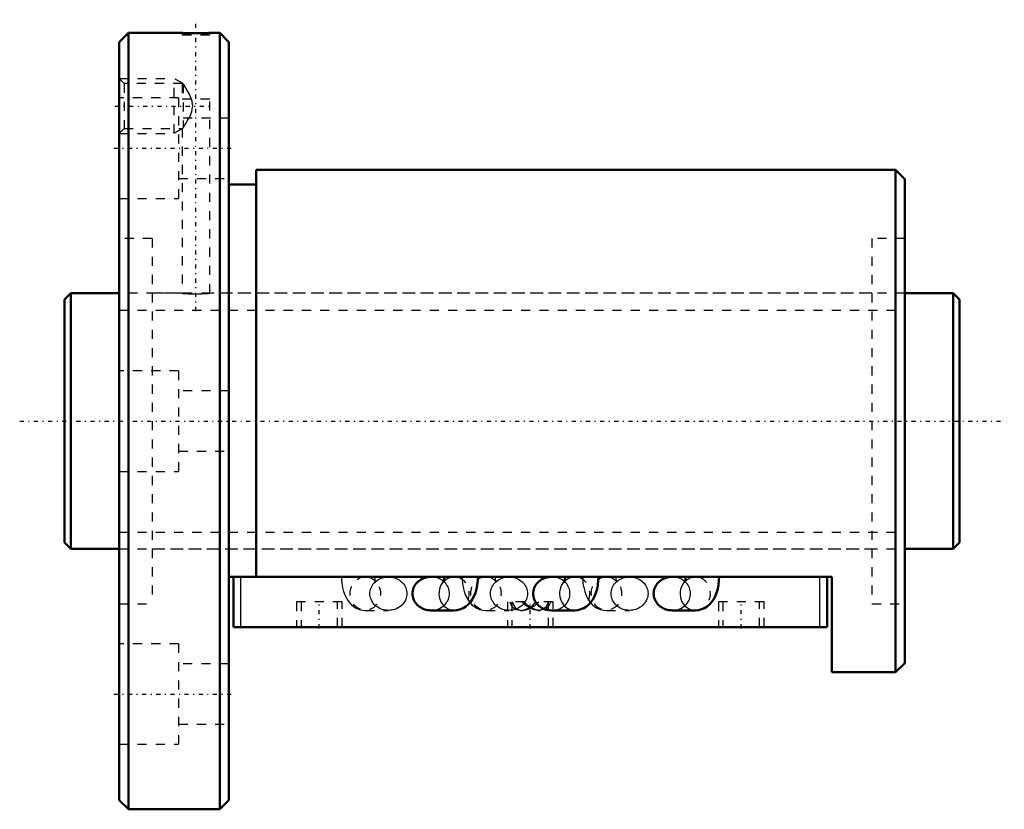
# Model space of a CAD drawing. Header units: millimetres. Extents: x -5 to 103, y -42 to 44.
import ezdxf

# ---------------------------------------------------------------- set-up
doc = ezdxf.new("R2010")
doc.units = ezdxf.units.MM
doc.linetypes.add('Center', pattern=[1.5, 0.45, -0.5, 0.05, -0.5])
doc.linetypes.add('Dashed', pattern=[2, 1, -1])
for name, color, linetype, lineweight in [('2d ConnectionPoints', 7, 'Continuous', 50), ('AM_0', 7, 'Continuous', 50), ('AM_4', 3, 'Continuous', 25), ('AM_5', 3, 'Continuous', 25), ('AM_7', 7, 'Center', 25), ('AM_9', 6, 'Dashed', 25)]:
    doc.layers.add(name, color=color, linetype=linetype, lineweight=lineweight)

# ---------------------------------------------------------------- blocks, each defined once
blk = doc.blocks.new('1_BNF_2806_7_5RR_Nut_0_in_BNF2806V_7_5RRG1_98LC0_000_rev_4')
at = {"layer": 'AM_0'}
for p, q in [((7, 42.5), (6, 41.5)), ((7, 42.5), (7, -42.5)), ((12.9, 42.5), (7, 42.5)), ((17, 42.5), (15.88, 42.5)), ((17, 42.5), (17, -42.5)), ((18, 41.5), (17, 42.5)), ((6, 41.5), (6, -41.5)), ((18, 41.5), (18, -41.5)), ((91, 27.5), (21, 27.5)), ((21, 27.5), (21, -17.05)), ((92, 26.5), (91, 27.5)), ((91, 27.5), (91, -27.5)), ((21, 25.9), (18, 25.9)), ((92, 26.5), (92, -26.5)), ((84, -17.05), (18, -17.05)), ((18.5, -22.55), (18.5, -17.05)), ((41.6, -17.05), (40.13, -17.05)), ((54.8, -17.05), (53.33, -17.05)), ((68, -17.05), (66.53, -17.05)), ((83.5, -22.55), (83.5, -17.05)), ((84, -27.5), (84, -17.05)), ((40.13, -20.72), (42.66, -20.72)), ((53.33, -20.72), (55.86, -20.72)), ((66.53, -20.72), (69.06, -20.72)), ((83.5, -22.55), (18.5, -22.55)), ((91, -27.5), (92, -26.5)), ((84, -27.5), (91, -27.5)), ((6, -41.5), (7, -42.5)), ((17, -42.5), (18, -41.5)), ((7, -42.5), (17, -42.5))]:
    blk.add_line(p, q, dxfattribs=at)
for points in [[(15.9, 42.5), (15.86, 42.5), (15.66, 42.49), (15.33, 42.48), (14.88, 42.48), (14.39, 42.47), (13.89, 42.48), (13.45, 42.48), (13.12, 42.49), (12.93, 42.5), (12.9, 42.5)], [(40.13, -17.05), (39.96, -17.06), (39.78, -17.08), (39.61, -17.11), (39.44, -17.16), (39.28, -17.22), (39.12, -17.3), (38.97, -17.38), (38.83, -17.48), (38.7, -17.59), (38.58, -17.71), (38.48, -17.83), (38.38, -17.97), (38.3, -18.11), (38.23, -18.26), (38.18, -18.41), (38.14, -18.57), (38.12, -18.72), (38.11, -18.88)], [(41.6, -17.05), (41.6, -17.15), (41.59, -17.34), (41.56, -17.5), (41.54, -17.59), (41.52, -17.63), (41.52, -17.63)], [(42.66, -20.72), (43.01, -20.69), (43.35, -20.6), (43.66, -20.47), (43.95, -20.29), (44.21, -20.08), (44.44, -19.83), (44.65, -19.54), (44.83, -19.2), (44.99, -18.81), (45.12, -18.38), (45.2, -17.92), (45.25, -17.46), (45.27, -17.05)], [(53.33, -17.05), (53.16, -17.06), (52.98, -17.08), (52.81, -17.11), (52.64, -17.16), (52.48, -17.22), (52.32, -17.3), (52.17, -17.38), (52.03, -17.48), (51.9, -17.59), (51.78, -17.71), (51.68, -17.83), (51.58, -17.97), (51.5, -18.11), (51.43, -18.26), (51.38, -18.41), (51.34, -18.57), (51.32, -18.72), (51.31, -18.88)], [(54.8, -17.05), (54.8, -17.15), (54.79, -17.34), (54.76, -17.5), (54.74, -17.59), (54.72, -17.63), (54.72, -17.63)], [(55.86, -20.72), (56.21, -20.69), (56.55, -20.6), (56.86, -20.47), (57.15, -20.29), (57.41, -20.08), (57.64, -19.83), (57.85, -19.54), (58.03, -19.2), (58.19, -18.81), (58.32, -18.38), (58.4, -17.92), (58.45, -17.46), (58.47, -17.05)], [(66.53, -17.05), (66.36, -17.06), (66.18, -17.08), (66.01, -17.11), (65.84, -17.16), (65.68, -17.22), (65.52, -17.3), (65.37, -17.38), (65.23, -17.48), (65.1, -17.59), (64.98, -17.71), (64.88, -17.83), (64.78, -17.97), (64.7, -18.11), (64.63, -18.26), (64.58, -18.41), (64.54, -18.57), (64.52, -18.72), (64.51, -18.88)], [(68, -17.05), (68, -17.15), (67.99, -17.34), (67.96, -17.5), (67.94, -17.59), (67.92, -17.63), (67.92, -17.63)], [(69.06, -20.72), (69.41, -20.69), (69.75, -20.6), (70.06, -20.47), (70.35, -20.29), (70.61, -20.08), (70.84, -19.83), (71.05, -19.54), (71.23, -19.2), (71.39, -18.81), (71.52, -18.38), (71.6, -17.92), (71.65, -17.46), (71.67, -17.05)], [(38.11, -18.88), (38.12, -19.04), (38.14, -19.2), (38.18, -19.36), (38.23, -19.51), (38.3, -19.66), (38.38, -19.8), (38.48, -19.93), (38.58, -20.06), (38.7, -20.18), (38.83, -20.29), (38.97, -20.38), (39.12, -20.47), (39.28, -20.54), (39.44, -20.61), (39.61, -20.65), (39.78, -20.69), (39.96, -20.71), (40.13, -20.72)], [(51.31, -18.88), (51.32, -19.04), (51.34, -19.2), (51.38, -19.36), (51.43, -19.51), (51.5, -19.66), (51.58, -19.8), (51.68, -19.93), (51.78, -20.06), (51.9, -20.18), (52.03, -20.29), (52.17, -20.38), (52.32, -20.47), (52.48, -20.54), (52.64, -20.61), (52.81, -20.65), (52.98, -20.69), (53.16, -20.71), (53.33, -20.72)], [(64.51, -18.88), (64.52, -19.04), (64.54, -19.2), (64.58, -19.36), (64.63, -19.51), (64.7, -19.66), (64.78, -19.8), (64.88, -19.93), (64.98, -20.06), (65.1, -20.18), (65.23, -20.29), (65.37, -20.38), (65.52, -20.47), (65.68, -20.54), (65.84, -20.61), (66.01, -20.65), (66.18, -20.69), (66.36, -20.71), (66.53, -20.72)]]:
    blk.add_lwpolyline(points, dxfattribs=at)
at = {"layer": 'AM_4'}
for p, q in [((19.3, -22.55), (19.3, -17.05)), ((82.7, -22.55), (82.7, -17.05))]:
    blk.add_line(p, q, dxfattribs=at)
for centre in [(42.66, -18.88), (55.86, -18.88), (69.06, -18.88)]:
    blk.add_ellipse(centre, major_axis=(0, 1.83), ratio=0.906308, start_param=0.698719, end_param=3.143201, dxfattribs=at)
at = {"layer": 'AM_5', "linetype": 'Dashed'}
for p, q in [((6, 37.5), (12, 37.5)), ((12, 31.5), (12, 37.5)), ((13, 36.96), (12, 37.5)), ((6, 31.5), (12, 31.5)), ((12.9, 31.99), (12, 31.5))]:
    blk.add_line(p, q, dxfattribs=at)
at = {"layer": 'AM_7'}
for p, q in [((14.4, 12.05), (14.4, 43.95)), ((5.52, 34.5), (16.08, 34.5)), ((5.4, 29.88), (18.6, 29.88)), ((27.9, -22.69), (27.9, -19.66)), ((51, -22.69), (51, -19.66)), ((74.1, -22.69), (74.1, -19.66)), ((5.4, -29.88), (18.6, -29.88))]:
    blk.add_line(p, q, dxfattribs=at)
at = {"layer": 'AM_9'}
for p, q in [((12.9, 42.5), (12.9, 42.3)), ((12.9, 42.3), (15.9, 42.3)), ((15.9, 42.3), (15.9, 42.5)), ((6.54, 36.96), (6, 37.5)), ((12.91, 36.96), (6.54, 36.96)), ((6.54, 36.96), (6.54, 32.04)), ((12.9, 36.96), (12.9, 35.3)), ((13, 36.9), (12.9, 36.96)), ((13, 36.9), (13, 32.1)), ((12.5, 35.38), (6, 35.38)), ((12.5, 35.38), (12.5, 24.38)), ((12.9, 35.3), (15.9, 35.3)), ((15.9, 14), (15.9, 35.3)), ((18, 33.18), (12.5, 33.18)), ((6, 31.5), (6.54, 32.04)), ((6.54, 32.04), (12.91, 32.04)), ((12.9, 32.04), (13, 32.1)), ((12.9, 32.05), (12.9, 14)), ((12.5, 26.58), (18, 26.58)), ((6, 24.38), (12.5, 24.38)), ((9.6, 20), (6, 20)), ((9.6, 20), (9.6, -20)), ((88.4, 20), (88.4, -20)), ((92, 20), (88.4, 20)), ((12.9, 14), (9.6, 14)), ((88.4, 14), (15.88, 14)), ((12.5, 5.5), (6, 5.5)), ((12.5, 5.5), (12.5, -5.5)), ((18, 3.3), (12.5, 3.3)), ((12.5, -3.3), (18, -3.3)), ((6, -5.5), (12.5, -5.5)), ((9.6, -14), (88.4, -14)), ((35.47, -17.05), (32.94, -17.05)), ((42.66, -17.05), (41.6, -17.05)), ((42.52, -17.06), (42.66, -17.05)), ((48.67, -17.05), (46.14, -17.05)), ((55.86, -17.05), (54.8, -17.05)), ((55.72, -17.06), (55.86, -17.05)), ((61.87, -17.05), (59.34, -17.05)), ((69.06, -17.05), (68, -17.05)), ((68.92, -17.06), (69.06, -17.05)), ((6, -20), (9.6, -20)), ((30.4, -19.8), (25.4, -19.8)), ((25.4, -19.8), (25.4, -22.55)), ((25.9, -19.8), (25.9, -22.55)), ((29.9, -22.55), (29.9, -19.8)), ((30.4, -22.55), (30.4, -19.8)), ((50.38, -19.8), (48.5, -19.8)), ((48.5, -19.8), (48.5, -22.55)), ((48.75, -19.8), (49, -20.28)), ((49, -19.8), (49, -22.55)), ((53.5, -19.8), (51.62, -19.8)), ((53, -22.55), (53, -19.8)), ((53.5, -22.55), (53.5, -19.8)), ((76.6, -19.8), (71.6, -19.8)), ((71.6, -19.8), (71.6, -22.55)), ((72.1, -19.8), (72.1, -22.55)), ((76.1, -22.55), (76.1, -19.8)), ((76.6, -22.55), (76.6, -19.8)), ((88.4, -20), (92, -20)), ((32.94, -20.72), (35.47, -20.72)), ((46.14, -20.72), (48.67, -20.72)), ((49.95, -20.72), (50.16, -20.72)), ((51.84, -20.72), (52.05, -20.72)), ((59.34, -20.72), (61.87, -20.72)), ((12.5, -24.38), (6, -24.38)), ((12.5, -24.38), (12.5, -35.38)), ((18, -26.58), (12.5, -26.58)), ((12.5, -33.18), (18, -33.18)), ((6, -35.38), (12.5, -35.38))]:
    blk.add_line(p, q, dxfattribs=at)
for points in [[(13, 36.9), (13.03, 36.85), (13.25, 36.5), (13.45, 36.16), (13.66, 35.79), (13.89, 35.3)], [(13, 32.1), (13.16, 32.35), (13.32, 32.61), (13.49, 32.9), (13.75, 33.39), (13.96, 33.91), (14.06, 34.54), (13.93, 35.17), (13.89, 35.3)], [(12.9, 14), (12.98, 13.99), (13.23, 13.97), (13.6, 13.94), (14.07, 13.92), (14.57, 13.92), (15.05, 13.93), (15.46, 13.96), (15.75, 13.98), (15.89, 14), (15.9, 14)], [(30.33, -17.05), (30.34, -17.3), (30.37, -17.76), (30.45, -18.21), (30.56, -18.65), (30.72, -19.1), (30.91, -19.47), (31.13, -19.79), (31.38, -20.07), (31.65, -20.29), (31.94, -20.47), (32.26, -20.61), (32.6, -20.69), (32.94, -20.72)], [(32.94, -17.05), (33.23, -17.08), (33.39, -17.12)], [(33.45, -18.88), (33.45, -18.72), (33.48, -18.57), (33.52, -18.41), (33.57, -18.26), (33.64, -18.11), (33.72, -17.97), (33.81, -17.83), (33.92, -17.71), (34.04, -17.59), (34.17, -17.48), (34.31, -17.38), (34.46, -17.3), (34.61, -17.22), (34.78, -17.16), (34.95, -17.11), (35.12, -17.08), (35.29, -17.06), (35.47, -17.05)], [(34.08, -17.63), (34.08, -17.62), (34.06, -17.57), (34.03, -17.46), (34.01, -17.31), (34, -17.13), (34, -17.05)], [(35.47, -17.05), (35.64, -17.06), (35.82, -17.08), (35.99, -17.11), (36.16, -17.16), (36.32, -17.22), (36.48, -17.3), (36.63, -17.38), (36.77, -17.48), (36.9, -17.59), (37.02, -17.71), (37.12, -17.83), (37.22, -17.97), (37.3, -18.11), (37.37, -18.26), (37.42, -18.41), (37.46, -18.57), (37.48, -18.72), (37.49, -18.88), (37.48, -19.04), (37.46, -19.2), (37.42, -19.36), (37.37, -19.51), (37.3, -19.66), (37.22, -19.8), (37.12, -19.93), (37.02, -20.06), (36.9, -20.18), (36.77, -20.29), (36.63, -20.38), (36.48, -20.47), (36.32, -20.54), (36.16, -20.61), (35.99, -20.65), (35.82, -20.69), (35.64, -20.71), (35.47, -20.72)], [(40.13, -20.72), (40.31, -20.71), (40.48, -20.69), (40.65, -20.65), (40.82, -20.61), (40.99, -20.54), (41.14, -20.47), (41.29, -20.38), (41.43, -20.29), (41.56, -20.18), (41.68, -20.06), (41.79, -19.93), (41.88, -19.8), (41.96, -19.66), (42.03, -19.51), (42.08, -19.36), (42.12, -19.2), (42.15, -19.04), (42.15, -18.88), (42.15, -18.72), (42.12, -18.57), (42.08, -18.41), (42.03, -18.26), (41.96, -18.11), (41.88, -17.97), (41.79, -17.83), (41.68, -17.71), (41.56, -17.59), (41.43, -17.48), (41.29, -17.38), (41.14, -17.3), (40.99, -17.22), (40.82, -17.16), (40.65, -17.11), (40.48, -17.08), (40.31, -17.06), (40.13, -17.05)], [(41.52, -17.63), (41.52, -17.62), (41.56, -17.57), (41.64, -17.48), (41.77, -17.35), (41.96, -17.22), (42.12, -17.15)], [(42.12, -17.15), (42.21, -17.12), (42.48, -17.06), (42.52, -17.06)], [(43.53, -17.05), (43.54, -17.3), (43.57, -17.76), (43.65, -18.21), (43.76, -18.65), (43.92, -19.1), (44.11, -19.47), (44.33, -19.79), (44.39, -19.87)], [(46.14, -17.05), (46.43, -17.08), (46.59, -17.12)], [(46.65, -18.88), (46.65, -18.72), (46.68, -18.57), (46.72, -18.41), (46.77, -18.26), (46.84, -18.11), (46.92, -17.97), (47.01, -17.83), (47.12, -17.71), (47.24, -17.59), (47.37, -17.48), (47.51, -17.38), (47.66, -17.3), (47.81, -17.22), (47.98, -17.16), (48.15, -17.11), (48.32, -17.08), (48.49, -17.06), (48.67, -17.05)], [(47.28, -17.63), (47.28, -17.62), (47.26, -17.57), (47.23, -17.46), (47.21, -17.31), (47.2, -17.13), (47.2, -17.05)], [(48.67, -17.05), (48.84, -17.06), (49.02, -17.08), (49.19, -17.11), (49.36, -17.16), (49.52, -17.22), (49.68, -17.3), (49.83, -17.38), (49.97, -17.48), (50.1, -17.59), (50.22, -17.71), (50.32, -17.83), (50.42, -17.97), (50.5, -18.11), (50.57, -18.26), (50.62, -18.41), (50.66, -18.57), (50.68, -18.72), (50.69, -18.88), (50.68, -19.04), (50.66, -19.2), (50.62, -19.36), (50.57, -19.51), (50.5, -19.66), (50.42, -19.8), (50.32, -19.93), (50.22, -20.06), (50.1, -20.18), (49.97, -20.29), (49.83, -20.38), (49.68, -20.47), (49.52, -20.54), (49.36, -20.61), (49.19, -20.65), (49.02, -20.69), (48.84, -20.71), (48.67, -20.72)], [(53.33, -20.72), (53.51, -20.71), (53.68, -20.69), (53.85, -20.65), (54.02, -20.61), (54.19, -20.54), (54.34, -20.47), (54.49, -20.38), (54.63, -20.29), (54.76, -20.18), (54.88, -20.06), (54.99, -19.93), (55.08, -19.8), (55.16, -19.66), (55.23, -19.51), (55.28, -19.36), (55.32, -19.2), (55.35, -19.04), (55.35, -18.88), (55.35, -18.72), (55.32, -18.57), (55.28, -18.41), (55.23, -18.26), (55.16, -18.11), (55.08, -17.97), (54.99, -17.83), (54.88, -17.71), (54.76, -17.59), (54.63, -17.48), (54.49, -17.38), (54.34, -17.3), (54.19, -17.22), (54.02, -17.16), (53.85, -17.11), (53.68, -17.08), (53.51, -17.06), (53.33, -17.05)], [(54.72, -17.63), (54.72, -17.62), (54.76, -17.57), (54.84, -17.48), (54.97, -17.35), (55.16, -17.22), (55.32, -17.15)], [(55.32, -17.15), (55.41, -17.12), (55.68, -17.06), (55.72, -17.06)], [(56.73, -17.05), (56.74, -17.3), (56.77, -17.76), (56.85, -18.21), (56.96, -18.65), (57.12, -19.1), (57.31, -19.47), (57.53, -19.79), (57.59, -19.87)], [(59.34, -17.05), (59.63, -17.08), (59.79, -17.12)], [(59.85, -18.88), (59.85, -18.72), (59.88, -18.57), (59.92, -18.41), (59.97, -18.26), (60.04, -18.11), (60.12, -17.97), (60.21, -17.83), (60.32, -17.71), (60.44, -17.59), (60.57, -17.48), (60.71, -17.38), (60.86, -17.3), (61.01, -17.22), (61.18, -17.16), (61.35, -17.11), (61.52, -17.08), (61.69, -17.06), (61.87, -17.05)], [(60.48, -17.63), (60.48, -17.62), (60.46, -17.57), (60.43, -17.46), (60.41, -17.31), (60.4, -17.13), (60.4, -17.05)], [(61.87, -17.05), (62.04, -17.06), (62.22, -17.08), (62.39, -17.11), (62.56, -17.16), (62.72, -17.22), (62.88, -17.3), (63.03, -17.38), (63.17, -17.48), (63.3, -17.59), (63.42, -17.71), (63.52, -17.83), (63.62, -17.97), (63.7, -18.11), (63.77, -18.26), (63.82, -18.41), (63.86, -18.57), (63.88, -18.72), (63.89, -18.88), (63.88, -19.04), (63.86, -19.2), (63.82, -19.36), (63.77, -19.51), (63.7, -19.66), (63.62, -19.8), (63.52, -19.93), (63.42, -20.06), (63.3, -20.18), (63.17, -20.29), (63.03, -20.38), (62.88, -20.47), (62.72, -20.54), (62.56, -20.61), (62.39, -20.65), (62.22, -20.69), (62.04, -20.71), (61.87, -20.72)], [(66.53, -20.72), (66.71, -20.71), (66.88, -20.69), (67.05, -20.65), (67.22, -20.61), (67.39, -20.54), (67.54, -20.47), (67.69, -20.38), (67.83, -20.29), (67.96, -20.18), (68.08, -20.06), (68.19, -19.93), (68.28, -19.8), (68.36, -19.66), (68.43, -19.51), (68.48, -19.36), (68.52, -19.2), (68.55, -19.04), (68.55, -18.88), (68.55, -18.72), (68.52, -18.57), (68.48, -18.41), (68.43, -18.26), (68.36, -18.11), (68.28, -17.97), (68.19, -17.83), (68.08, -17.71), (67.96, -17.59), (67.83, -17.48), (67.69, -17.38), (67.54, -17.3), (67.39, -17.22), (67.22, -17.16), (67.05, -17.11), (66.88, -17.08), (66.71, -17.06), (66.53, -17.05)], [(67.92, -17.63), (67.92, -17.62), (67.96, -17.57), (68.04, -17.48), (68.17, -17.35), (68.36, -17.22), (68.52, -17.15)], [(68.52, -17.15), (68.61, -17.12), (68.88, -17.06), (68.92, -17.06)], [(33.9, -17.41), (34, -17.51), (34.06, -17.59), (34.08, -17.63), (34.08, -17.63)], [(47.1, -17.41), (47.2, -17.51), (47.26, -17.59), (47.28, -17.63), (47.28, -17.63)], [(60.3, -17.41), (60.4, -17.51), (60.46, -17.59), (60.48, -17.63), (60.48, -17.63)], [(35.47, -20.72), (35.29, -20.71), (35.12, -20.69), (34.95, -20.65), (34.78, -20.61), (34.61, -20.54), (34.46, -20.47), (34.31, -20.38), (34.17, -20.29), (34.04, -20.18), (33.92, -20.06), (33.81, -19.93), (33.72, -19.8), (33.64, -19.66), (33.57, -19.51), (33.52, -19.36), (33.48, -19.2), (33.45, -19.04), (33.45, -18.88)], [(48.67, -20.72), (48.49, -20.71), (48.32, -20.69), (48.15, -20.65), (47.98, -20.61), (47.81, -20.54), (47.66, -20.47), (47.51, -20.38), (47.37, -20.29), (47.24, -20.18), (47.12, -20.06), (47.01, -19.93), (46.92, -19.8), (46.84, -19.66), (46.77, -19.51), (46.72, -19.36), (46.68, -19.2), (46.65, -19.04), (46.65, -18.88)], [(61.87, -20.72), (61.69, -20.71), (61.52, -20.69), (61.35, -20.65), (61.18, -20.61), (61.01, -20.54), (60.86, -20.47), (60.71, -20.38), (60.57, -20.29), (60.44, -20.18), (60.32, -20.06), (60.21, -19.93), (60.12, -19.8), (60.04, -19.66), (59.97, -19.51), (59.92, -19.36), (59.88, -19.2), (59.85, -19.04), (59.85, -18.88)], [(44.39, -19.87), (44.58, -20.07), (44.85, -20.29), (45.14, -20.47), (45.46, -20.61), (45.8, -20.69), (46.14, -20.72)], [(49, -20.28), (49.01, -20.3), (49.21, -20.49), (49.45, -20.62), (49.88, -20.71), (49.94, -20.72)], [(49.05, -19.8), (49.15, -20.12), (49.33, -20.39), (49.66, -20.62), (50.11, -20.72), (50.15, -20.72)], [(49.94, -20.72), (50.36, -20.66), (50.82, -20.48), (51.29, -20.17), (51.62, -19.8)], [(51.85, -20.72), (51.44, -20.67), (51.01, -20.51), (50.45, -20.16), (50.08, -19.8)], [(50.15, -20.72), (50.56, -20.67), (50.99, -20.51), (51.55, -20.16), (51.92, -19.8)], [(52.06, -20.72), (51.64, -20.66), (51.18, -20.48), (50.71, -20.17), (50.38, -19.8)], [(52.95, -19.8), (52.85, -20.11), (52.67, -20.39), (52.34, -20.62), (51.89, -20.72), (51.85, -20.72)], [(53.25, -19.8), (52.99, -20.3), (52.8, -20.48), (52.55, -20.62), (52.12, -20.71), (52.06, -20.72)], [(57.59, -19.87), (57.78, -20.07), (58.05, -20.29), (58.34, -20.47), (58.66, -20.61), (59, -20.69), (59.34, -20.72)]]:
    blk.add_lwpolyline(points, dxfattribs=at)
for centre in [(32.94, -18.88), (46.14, -18.88), (59.34, -18.88)]:
    blk.add_ellipse(centre, major_axis=(0, 1.83), ratio=0.906308, dxfattribs=at)
for centre in [(42.66, -18.88), (55.86, -18.88), (69.06, -18.88)]:
    blk.add_ellipse(centre, major_axis=(0, 1.83), ratio=0.906308, start_param=3.143201, end_param=6.73139, dxfattribs=at)
blk = doc.blocks.new('2_BNF_2806_7_5RR000_Shaft_0_in_BNF2806V_7_5RRG1_98LC0_000_rev_4')
at = {"layer": 'AM_0'}
for p, q in [((0.7, 14), (0, 13.3)), ((0, 13.3), (0, -13.3)), ((6, 14), (0.7, 14)), ((0.7, 14), (0.7, -14)), ((97.3, 14), (92, 14)), ((97.3, 14), (97.3, -14)), ((98, 13.3), (97.3, 14)), ((98, 13.3), (98, -13.3)), ((0, -13.3), (0.7, -14)), ((0.7, -14), (6, -14)), ((92, -14), (97.3, -14)), ((97.3, -14), (98, -13.3))]:
    blk.add_line(p, q, dxfattribs=at)
at = {"layer": 'AM_5', "linetype": 'Dashed'}
for p, q in [((6, 12.1595), (92, 12.1595)), ((6, -12.1595), (92, -12.1595))]:
    blk.add_line(p, q, dxfattribs=at)
at = {"layer": 'AM_7'}
blk.add_line((-4.9, 0), (102.9, 0), dxfattribs=at)
at = {"layer": 'AM_9'}
for p, q in [((92, 14), (6, 14)), ((6, -14), (92, -14))]:
    blk.add_line(p, q, dxfattribs=at)

msp = doc.modelspace()

# ---------------------------------------------------------------- linework, layer by layer
at = {"layer": '2d ConnectionPoints'}
for p in [(0, 0), (6, 0)]:
    msp.add_point(p, dxfattribs=at)

# ---------------------------------------------------------------- block references
for name in ['1_BNF_2806_7_5RR_Nut_0_in_BNF2806V_7_5RRG1_98LC0_000_rev_4', '2_BNF_2806_7_5RR000_Shaft_0_in_BNF2806V_7_5RRG1_98LC0_000_rev_4']:
    msp.add_blockref(name, (0, 0))

doc.saveas('drawing.dxf')
